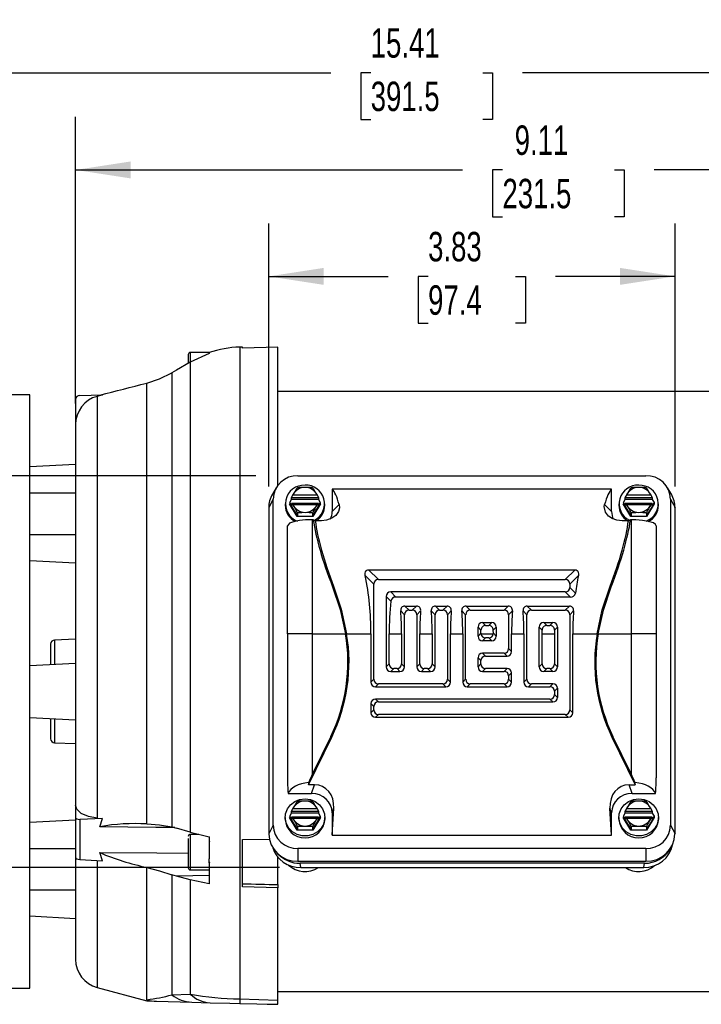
# Model space of a CAD drawing. Header units: inches. Extents: x 0 to 11, y 0 to 8.5.
# Tile 3 of 9: x 1.6 to 3.2, y 2.4 to 4.8. Entities that reach past the tile are written whole.
import ezdxf

# ---------------------------------------------------------------- set-up
doc = ezdxf.new("R2010")
doc.units = ezdxf.units.IN
doc.header["$MEASUREMENT"] = 0
doc.layers.add('DIMENSIONS', color=140, linetype='Continuous', lineweight=25)
doc.styles.add('SLDTEXTSTYLE0', font='TXT', dxfattribs={"width": 0.7})
doc.dimstyles.new('SLDDIMSTYLE0', dxfattribs={"dimtxt": 0.069444, "dimasz": 0.13, "dimexe": 0, "dimexo": 0.0625, "dimgap": 0.017361, "dimtad": 0, "dimtih": 1, "dimtoh": 1, "dimlfac": 4, "dimrnd": 1e-09, "dimzin": 4, "dimdsep": 46, "dimtxsty": 'SLDTEXTSTYLE0', "dimsah": 1, "dimcen": 0.09, "dimadec": 0, "dimazin": 1, "dimtfac": 1, "dimtofl": 0, "dimtmove": 0, "dimatfit": 3, "dimfxl": 0, "dimfrac": 2, "dimtolj": 1, "dimtzin": 12, "dimarcsym": 0})
doc.dimstyles.new('SLDDIMSTYLE3', dxfattribs={"dimtxt": 0.069444, "dimasz": 0.13, "dimexe": 0, "dimexo": 0.0625, "dimgap": 0.017361, "dimtad": 0, "dimtih": 1, "dimtoh": 1, "dimlfac": 4, "dimrnd": 1e-09, "dimzin": 12, "dimdsep": 46, "dimtxsty": 'SLDTEXTSTYLE0', "dimsah": 1, "dimcen": 0.09, "dimadec": 0, "dimazin": 3, "dimtfac": 1, "dimtofl": 0, "dimtmove": 0, "dimatfit": 3, "dimfxl": 0, "dimfrac": 2, "dimtolj": 1, "dimtzin": 12, "dimarcsym": 0})

# ---------------------------------------------------------------- blocks, each defined once
blk = doc.blocks.new('_D_3')
at = {"layer": 'DIMENSIONS'}
for p, q in [((1.75, 3.8591), (1.75, 4.5347)), ((4.0285, 3.7871), (4.0285, 4.5347)), ((1.75, 4.4097), (2.663, 4.4097)), ((2.7572, 4.4096), (2.7338, 4.4096)), ((2.7338, 4.4096), (2.7338, 4.2991)), ((3.0214, 4.4096), (3.0447, 4.4096)), ((3.0447, 4.4096), (3.0447, 4.2991)), ((4.0285, 4.4097), (3.1155, 4.4097)), ((2.7338, 4.2991), (2.7572, 4.2991)), ((3.0447, 4.2991), (3.0214, 4.2991))]:
    blk.add_line(p, q, dxfattribs=at)
for points in [[(1.75, 4.4097), (1.88, 4.3897), (1.88, 4.4297)], [(4.0285, 4.4097), (3.8985, 4.4297), (3.8985, 4.3897)]]:
    blk.add_solid(points, dxfattribs=at)
at = {"layer": 'DIMENSIONS', "char_height": 0.06944, "attachment_point": 1, "style": 'SLDTEXTSTYLE0'}
for s, insert in [('9.11', (2.7861, 4.5146)), ('231.5', (2.7572, 4.3887))]:
    blk.add_mtext(s, dxfattribs=dict(at, insert=insert))
blk = doc.blocks.new('_D_4')
at = {"layer": 'DIMENSIONS'}
for p, q in [((0.6521, 3.7565), (0.6521, 4.7641)), ((4.5049, 3.3275), (4.5049, 4.7641)), ((0.6521, 4.6391), (2.3523, 4.6391)), ((2.4464, 4.639), (2.4231, 4.639)), ((2.4231, 4.639), (2.4231, 4.5285)), ((2.7106, 4.639), (2.7339, 4.639)), ((2.7339, 4.639), (2.7339, 4.5285)), ((4.5049, 4.6391), (2.8047, 4.6391)), ((2.4231, 4.5285), (2.4464, 4.5285)), ((2.7339, 4.5285), (2.7106, 4.5285))]:
    blk.add_line(p, q, dxfattribs=at)
for points in [[(0.6521, 4.6391), (0.7821, 4.6191), (0.7821, 4.6591)], [(4.5049, 4.6391), (4.3749, 4.6591), (4.3749, 4.6191)]]:
    blk.add_solid(points, dxfattribs=at)
at = {"layer": 'DIMENSIONS', "char_height": 0.06944, "attachment_point": 1, "style": 'SLDTEXTSTYLE0'}
for s, insert in [('15.41', (2.4464, 4.744)), ('391.5', (2.4464, 4.618))]:
    blk.add_mtext(s, dxfattribs=dict(at, insert=insert))
blk = doc.blocks.new('_D_5')
at = {"layer": 'DIMENSIONS'}
for p, q in [((2.2057, 3.6633), (2.2057, 4.2836)), ((3.1644, 3.6633), (3.1644, 4.2836)), ((2.2057, 4.1586), (2.4877, 4.1586)), ((2.5818, 4.1584), (2.5585, 4.1584)), ((2.5585, 4.1584), (2.5585, 4.048)), ((2.7882, 4.1584), (2.8116, 4.1584)), ((2.8116, 4.1584), (2.8116, 4.048)), ((3.1644, 4.1586), (2.8824, 4.1586)), ((2.5585, 4.048), (2.5818, 4.048)), ((2.8116, 4.048), (2.7882, 4.048))]:
    blk.add_line(p, q, dxfattribs=at)
for points in [[(2.2057, 4.1586), (2.3357, 4.1386), (2.3357, 4.1786)], [(3.1644, 4.1586), (3.0344, 4.1786), (3.0344, 4.1386)]]:
    blk.add_solid(points, dxfattribs=at)
at = {"layer": 'DIMENSIONS', "char_height": 0.06944, "attachment_point": 1, "style": 'SLDTEXTSTYLE0'}
for s, insert in [('3.83', (2.5818, 4.2635)), ('97.4', (2.5818, 4.1375))]:
    blk.add_mtext(s, dxfattribs=dict(at, insert=insert))
blk = doc.blocks.new('_D_6')
at = {"layer": 'DIMENSIONS'}
for p, q in [((2.1757, 3.6884), (0.3452, 3.6884)), ((0.4702, 3.6884), (0.4702, 3.3524)), ((0.367, 3.2261), (0.3437, 3.2261)), ((0.3437, 3.2261), (0.3437, 3.1157)), ((0.5734, 3.2261), (0.5968, 3.2261)), ((0.5968, 3.2261), (0.5968, 3.1157)), ((0.3437, 3.1157), (0.367, 3.1157)), ((0.5968, 3.1157), (0.5734, 3.1157)), ((0.4702, 2.7641), (0.4702, 3.1001)), ((2.2315, 2.7641), (0.3452, 2.7641))]:
    blk.add_line(p, q, dxfattribs=at)
for points in [[(0.4702, 3.6884), (0.4502, 3.5584), (0.4902, 3.5584)], [(0.4702, 2.7641), (0.4902, 2.8941), (0.4502, 2.8941)]]:
    blk.add_solid(points, dxfattribs=at)
at = {"layer": 'DIMENSIONS', "char_height": 0.06944, "attachment_point": 1, "style": 'SLDTEXTSTYLE0'}
for s, insert in [('3.70', (0.367, 3.3312)), ('93.9', (0.367, 3.2052))]:
    blk.add_mtext(s, dxfattribs=dict(at, insert=insert))

msp = doc.modelspace()

# ---------------------------------------------------------------- linework, layer by layer
for p, q in [((2.01574, 3.97431), (2.01574, 3.95333)), ((2.06496, 3.97924), (2.02066, 3.97924)), ((2.02066, 3.97924), (2.02066, 3.95652)), ((2.06496, 3.97635), (2.02068, 3.95619)), ((2.06496, 3.97891), (2.06496, 3.97924)), ((2.06496, 3.97889), (2.06496, 3.97635)), ((2.1437, 3.99194), (2.13727, 3.99177)), ((2.13727, 3.99177), (2.13727, 2.45409)), ((2.1437, 3.98938), (2.1437, 3.99194)), ((2.22736, 3.9914), (2.1437, 3.98938)), ((2.22736, 3.66586), (2.22736, 3.9914)), ((2.02068, 3.95619), (1.98834, 3.9374)), ((2.02068, 3.95619), (2.02068, 2.84727)), ((1.98834, 3.9374), (1.97743, 3.93109)), ((1.97743, 3.93109), (1.97743, 2.86021)), ((1.91808, 2.86706), (1.91808, 3.90693)), ((1.64173, 3.87933), (1.59448, 3.87933)), ((1.64173, 2.47973), (1.64173, 3.87933)), ((1.75967, 3.87794), (1.8132, 3.87888)), ((1.8132, 3.87888), (1.80106, 3.87566)), ((3.80216, 3.88696), (2.22736, 3.88696)), ((1.75, 3.8681), (1.75, 3.80911)), ((1.80106, 3.87566), (1.80106, 2.88066)), ((1.75, 3.80911), (1.75, 3.17953)), ((1.75, 3.71483), (1.64173, 3.70915)), ((2.2746, 3.68843), (3.09547, 3.68843)), ((1.64173, 3.64803), (1.75, 3.64803)), ((2.22344, 3.66009), (2.21433, 3.64464)), ((3.01476, 3.65659), (2.35531, 3.65659)), ((2.35531, 3.65659), (2.35531, 3.6041)), ((3.01476, 3.6041), (3.01476, 3.65659)), ((3.15574, 3.64464), (3.14663, 3.66009)), ((2.21612, 3.63347), (2.2057, 3.61327)), ((2.21612, 2.86396), (2.21612, 3.63347)), ((2.25525, 3.6251), (2.25954, 3.63208)), ((2.25525, 3.6251), (2.25525, 3.62224)), ((2.25954, 3.61812), (2.25525, 3.6251)), ((2.25954, 3.63673), (2.32313, 3.63673)), ((2.25954, 3.63208), (2.25954, 3.63673)), ((2.32313, 3.63208), (2.25954, 3.63208)), ((2.26272, 3.64304), (2.26217, 3.64269)), ((2.26272, 3.64304), (2.31994, 3.64304)), ((2.3205, 3.64269), (2.31994, 3.64304)), ((2.32313, 3.63673), (2.32313, 3.63208)), ((2.32313, 3.63208), (2.32742, 3.6251)), ((2.32742, 3.6251), (2.32313, 3.61812)), ((2.32742, 3.6251), (2.32742, 3.62224)), ((3.04265, 3.6251), (3.04694, 3.63208)), ((3.04265, 3.6251), (3.04265, 3.62224)), ((3.04694, 3.61812), (3.04265, 3.6251)), ((3.04694, 3.63673), (3.11053, 3.63673)), ((3.04694, 3.63208), (3.04694, 3.63673)), ((3.11053, 3.63208), (3.04694, 3.63208)), ((3.05013, 3.64304), (3.04957, 3.64269)), ((3.05013, 3.64304), (3.10735, 3.64304)), ((3.1079, 3.64269), (3.10735, 3.64304)), ((3.11053, 3.63673), (3.11053, 3.63208)), ((3.11053, 3.63208), (3.11482, 3.6251)), ((3.11482, 3.6251), (3.11053, 3.61812)), ((3.11482, 3.6251), (3.11482, 3.62224)), ((3.15395, 3.63347), (3.15395, 2.86396)), ((3.15395, 3.63347), (3.16437, 3.61327)), ((2.2057, 3.61327), (2.2057, 2.84376)), ((2.24458, 3.62204), (2.24458, 3.61867)), ((2.25457, 3.62204), (2.25525, 3.62315)), ((2.25525, 3.62224), (2.25457, 3.62204)), ((2.27295, 3.59212), (2.25457, 3.62204)), ((2.25525, 3.62224), (2.27329, 3.59287)), ((2.25954, 3.62276), (2.25954, 3.61812)), ((2.32296, 3.62306), (2.25971, 3.62306)), ((2.26217, 3.62016), (2.26272, 3.61982)), ((2.31994, 3.61982), (2.26272, 3.61982)), ((2.27329, 3.60038), (2.27329, 3.59287)), ((2.30938, 3.59287), (2.32742, 3.62224)), ((2.30938, 3.60038), (2.30938, 3.59287)), ((2.3281, 3.62204), (2.30972, 3.59212)), ((2.31994, 3.61982), (2.3205, 3.62016)), ((2.32313, 3.61812), (2.32313, 3.62276)), ((2.32742, 3.62315), (2.3281, 3.62204)), ((2.32742, 3.62224), (2.3281, 3.62204)), ((2.33809, 3.61867), (2.33809, 3.62204)), ((2.35531, 3.6041), (2.37175, 3.62053)), ((3.01476, 3.6041), (2.99832, 3.62053)), ((3.03198, 3.62204), (3.03198, 3.61867)), ((3.04197, 3.62204), (3.04265, 3.62315)), ((3.04265, 3.62224), (3.04197, 3.62204)), ((3.06035, 3.59212), (3.04197, 3.62204)), ((3.04265, 3.62224), (3.06069, 3.59287)), ((3.04694, 3.62276), (3.04694, 3.61812)), ((3.11036, 3.62306), (3.04711, 3.62306)), ((3.04957, 3.62016), (3.05013, 3.61982)), ((3.10735, 3.61982), (3.05013, 3.61982)), ((3.06069, 3.60038), (3.06069, 3.59287)), ((3.09678, 3.59287), (3.11482, 3.62224)), ((3.09678, 3.60038), (3.09678, 3.59287)), ((3.1155, 3.62204), (3.09712, 3.59212)), ((3.10735, 3.61982), (3.1079, 3.62016)), ((3.11053, 3.61812), (3.11053, 3.62276)), ((3.11482, 3.62315), (3.1155, 3.62204)), ((3.11482, 3.62224), (3.1155, 3.62204)), ((3.12549, 3.61867), (3.12549, 3.62204)), ((3.16437, 2.84376), (3.16437, 3.61327)), ((2.27329, 3.59287), (2.27295, 3.59212)), ((2.30972, 3.59212), (2.27295, 3.59212)), ((2.27329, 3.59287), (2.30938, 3.59287)), ((2.30905, 3.31541), (2.30905, 3.58452)), ((2.31074, 3.58452), (2.30905, 3.58452)), ((2.30938, 3.59287), (2.30972, 3.59212)), ((2.31561, 3.58228), (2.31074, 3.58452)), ((2.33057, 3.58228), (2.31561, 3.58228)), ((3.05446, 3.58228), (3.0395, 3.58228)), ((3.05933, 3.58452), (3.05446, 3.58228)), ((3.06102, 3.58452), (3.05933, 3.58452)), ((3.06069, 3.59287), (3.06035, 3.59212)), ((3.09712, 3.59212), (3.06035, 3.59212)), ((3.06069, 3.59287), (3.09678, 3.59287)), ((3.06102, 3.58452), (3.06102, 3.31541)), ((3.09678, 3.59287), (3.09712, 3.59212)), ((2.25, 3.4164), (2.25, 3.57019)), ((3.12007, 3.57019), (3.12007, 3.31541)), ((1.64173, 3.54961), (1.75, 3.54961)), ((1.64173, 3.48849), (1.75, 3.48282)), ((2.44142, 3.4666), (2.4646, 3.44342)), ((2.44142, 3.4666), (2.92865, 3.4666)), ((2.92865, 3.4666), (2.90547, 3.44342)), ((2.43365, 3.45296), (2.4539, 3.43272)), ((2.4646, 3.44342), (2.90547, 3.44342)), ((2.93642, 3.45296), (2.91617, 3.43272)), ((2.25, 3.31541), (2.25, 3.4164)), ((2.35891, 3.42755), (2.35631, 3.42628)), ((2.4539, 3.20838), (2.4539, 3.43272)), ((2.90547, 3.41422), (2.49381, 3.41422)), ((2.49381, 3.41422), (2.50587, 3.40215)), ((2.90547, 3.41422), (2.91753, 3.40215)), ((2.91617, 3.43272), (2.91617, 3.42492)), ((2.92945, 3.41164), (2.91617, 3.42492)), ((3.01116, 3.42755), (3.01376, 3.42628)), ((2.4831, 3.40351), (2.4831, 3.23759)), ((2.49407, 3.39255), (2.4831, 3.40351)), ((2.91753, 3.40215), (2.50587, 3.40215)), ((2.51721, 3.36941), (2.52608, 3.36054)), ((2.52695, 3.38107), (2.53678, 3.37124)), ((2.52695, 3.38107), (2.55441, 3.38107)), ((2.53678, 3.37124), (2.54458, 3.37124)), ((2.55441, 3.38107), (2.54458, 3.37124)), ((2.56415, 3.36941), (2.55528, 3.36054)), ((2.58938, 3.36941), (2.59825, 3.36054)), ((2.59913, 3.38107), (2.60896, 3.37124)), ((2.59913, 3.38107), (2.62658, 3.38107)), ((2.60896, 3.37124), (2.61675, 3.37124)), ((2.62658, 3.38107), (2.61675, 3.37124)), ((2.63633, 3.36941), (2.62746, 3.36054)), ((2.66156, 3.36941), (2.67043, 3.36054)), ((2.67131, 3.38107), (2.68114, 3.37124)), ((2.67131, 3.38107), (2.77094, 3.38107)), ((2.68114, 3.37124), (2.76111, 3.37124)), ((2.77094, 3.38107), (2.76111, 3.37124)), ((2.78069, 3.36941), (2.77182, 3.36054)), ((2.80592, 3.36941), (2.81479, 3.36054)), ((2.81566, 3.38107), (2.82549, 3.37124)), ((2.81566, 3.38107), (2.9153, 3.38107)), ((2.82549, 3.37124), (2.90547, 3.37124)), ((2.9153, 3.38107), (2.90547, 3.37124)), ((2.92504, 3.36941), (2.91617, 3.36054)), ((2.52608, 3.23759), (2.52608, 3.36054)), ((2.55528, 3.36054), (2.55528, 3.23759)), ((2.59825, 3.23759), (2.59825, 3.36054)), ((2.62746, 3.36054), (2.62746, 3.20838)), ((2.67043, 3.20838), (2.67043, 3.36054)), ((2.77182, 3.36054), (2.77182, 3.28056)), ((2.81479, 3.20838), (2.81479, 3.36054)), ((2.91617, 3.36054), (2.91617, 3.13621)), ((2.69964, 3.30977), (2.69964, 3.33133)), ((2.70658, 3.32439), (2.69964, 3.33133)), ((2.70652, 3.31665), (2.70658, 3.32439)), ((2.71034, 3.34204), (2.73191, 3.34204)), ((2.71034, 3.34204), (2.71748, 3.3349)), ((2.71748, 3.3349), (2.72476, 3.3349)), ((2.72476, 3.3349), (2.73191, 3.34204)), ((2.74261, 3.33133), (2.73567, 3.32439)), ((2.73573, 3.31665), (2.73567, 3.32439)), ((2.74261, 3.33133), (2.74261, 3.30977)), ((2.84399, 3.23759), (2.84399, 3.33133)), ((2.85093, 3.32439), (2.84399, 3.33133)), ((2.85088, 3.31541), (2.85093, 3.32439)), ((2.8547, 3.34204), (2.87626, 3.34204)), ((2.8547, 3.34204), (2.86184, 3.3349)), ((2.86184, 3.3349), (2.86912, 3.3349)), ((2.86912, 3.3349), (2.87626, 3.34204)), ((2.88697, 3.33133), (2.88003, 3.32439)), ((2.88003, 3.32439), (2.88008, 3.31541)), ((2.88697, 3.33133), (2.88697, 3.23759)), ((1.75, 3.30256), (1.70044, 3.30083)), ((1.70044, 3.30083), (1.70044, 3.24373)), ((2.30905, 3.31541), (2.25, 3.31541)), ((2.25, 3.31541), (2.25, 2.97605)), ((2.30905, 2.98514), (2.30905, 3.31541)), ((2.30905, 3.31541), (2.38694, 3.31541)), ((2.38961, 3.31541), (2.44701, 3.31541)), ((2.44701, 3.31541), (2.44701, 3.2015)), ((2.48999, 3.24447), (2.48999, 3.31541)), ((2.48999, 3.31541), (2.51919, 3.31541)), ((2.51919, 3.31541), (2.51919, 3.24447)), ((2.56216, 3.24447), (2.56216, 3.31541)), ((2.56216, 3.31541), (2.59137, 3.31541)), ((2.59137, 3.31541), (2.59137, 3.24447)), ((2.63434, 3.2015), (2.63434, 3.31541)), ((2.63434, 3.31541), (2.66355, 3.31541)), ((2.66355, 3.31541), (2.66355, 3.2015)), ((2.69964, 3.30977), (2.70652, 3.31665)), ((2.70652, 3.31665), (2.70658, 3.31541)), ((2.70658, 3.31541), (2.73566, 3.31541)), ((2.71723, 3.30595), (2.71034, 3.29906)), ((2.73191, 3.29906), (2.71034, 3.29906)), ((2.72502, 3.30595), (2.71723, 3.30595)), ((2.73191, 3.29906), (2.72502, 3.30595)), ((2.73566, 3.31541), (2.73573, 3.31665)), ((2.73573, 3.31665), (2.74261, 3.30977)), ((2.7787, 3.27368), (2.7787, 3.31541)), ((2.7787, 3.31541), (2.80791, 3.31541)), ((2.80791, 3.31541), (2.80791, 3.2015)), ((2.85088, 3.24447), (2.85088, 3.31541)), ((2.85088, 3.31541), (2.88008, 3.31541)), ((2.88008, 3.31541), (2.88008, 3.24447)), ((2.92306, 3.12932), (2.92306, 3.31541)), ((2.92306, 3.31541), (2.98046, 3.31541)), ((2.98313, 3.31541), (3.06102, 3.31541)), ((3.12007, 3.31541), (3.06102, 3.31541)), ((3.06102, 3.31541), (3.06102, 2.98514)), ((3.12007, 3.31541), (3.12007, 2.97605)), ((1.69094, 3.29099), (1.69094, 3.24323)), ((2.77182, 3.28056), (2.7787, 3.27368)), ((2.69964, 3.23759), (2.69964, 3.25915)), ((2.70652, 3.25227), (2.69964, 3.25915)), ((2.70652, 3.24447), (2.70652, 3.25227)), ((2.76111, 3.26986), (2.71034, 3.26986)), ((2.71034, 3.26986), (2.71723, 3.26297)), ((2.71723, 3.26297), (2.768, 3.26297)), ((2.76111, 3.26986), (2.768, 3.26297)), ((1.64173, 3.24065), (1.75, 3.24632)), ((2.4831, 3.23759), (2.48999, 3.24447)), ((2.50069, 3.23377), (2.49381, 3.22688)), ((2.50849, 3.23377), (2.50069, 3.23377)), ((2.51537, 3.22688), (2.50849, 3.23377)), ((2.51919, 3.24447), (2.52608, 3.23759)), ((2.55528, 3.23759), (2.56216, 3.24447)), ((2.57287, 3.23377), (2.56598, 3.22688)), ((2.58067, 3.23377), (2.57287, 3.23377)), ((2.58755, 3.22688), (2.58067, 3.23377)), ((2.59137, 3.24447), (2.59825, 3.23759)), ((2.69964, 3.23759), (2.70652, 3.24447)), ((2.71723, 3.23377), (2.71034, 3.22688)), ((2.768, 3.23377), (2.71723, 3.23377)), ((2.76111, 3.22688), (2.768, 3.23377)), ((2.84399, 3.23759), (2.85088, 3.24447)), ((2.86158, 3.23377), (2.8547, 3.22688)), ((2.86938, 3.23377), (2.86158, 3.23377)), ((2.87626, 3.22688), (2.86938, 3.23377)), ((2.88008, 3.24447), (2.88697, 3.23759)), ((2.44701, 3.2015), (2.4539, 3.20838)), ((2.49381, 3.22688), (2.51537, 3.22688)), ((2.56598, 3.22688), (2.58755, 3.22688)), ((2.62746, 3.20838), (2.63434, 3.2015)), ((2.66355, 3.2015), (2.67043, 3.20838)), ((2.71034, 3.22688), (2.76111, 3.22688)), ((2.77182, 3.21618), (2.7787, 3.22306)), ((2.77182, 3.21618), (2.77182, 3.20838)), ((2.77182, 3.20838), (2.7787, 3.2015)), ((2.7787, 3.2015), (2.7787, 3.22306)), ((2.80791, 3.2015), (2.81479, 3.20838)), ((2.87626, 3.22688), (2.8547, 3.22688)), ((2.4646, 3.19768), (2.45772, 3.1908)), ((2.45772, 3.1908), (2.62364, 3.1908)), ((2.61675, 3.19768), (2.4646, 3.19768)), ((2.61675, 3.19768), (2.62364, 3.1908)), ((2.68114, 3.19768), (2.67425, 3.1908)), ((2.67425, 3.1908), (2.768, 3.1908)), ((2.76111, 3.19768), (2.68114, 3.19768)), ((2.76111, 3.19768), (2.768, 3.1908)), ((2.82549, 3.19768), (2.81861, 3.1908)), ((2.81861, 3.1908), (2.86938, 3.1908)), ((2.87626, 3.19768), (2.82549, 3.19768)), ((2.86938, 3.1908), (2.87626, 3.19768)), ((2.88697, 3.18698), (2.88008, 3.18009)), ((2.88697, 3.18698), (2.88697, 3.16541)), ((1.75, 3.17953), (1.75, 2.91162)), ((2.4646, 3.15471), (2.45772, 3.16159)), ((2.86938, 3.16159), (2.45772, 3.16159)), ((2.87626, 3.15471), (2.86938, 3.16159)), ((2.88008, 3.18009), (2.88008, 3.1723)), ((2.88008, 3.1723), (2.88697, 3.16541)), ((2.4539, 3.144), (2.44701, 3.15089)), ((2.44701, 3.15089), (2.44701, 3.12932)), ((2.4539, 3.13621), (2.44701, 3.12932)), ((2.4539, 3.13621), (2.4539, 3.144)), ((2.4646, 3.15471), (2.87626, 3.15471)), ((2.91617, 3.13621), (2.92306, 3.12932)), ((1.64173, 3.11841), (1.75, 3.11274)), ((1.69094, 3.11583), (1.69094, 3.06807)), ((1.70044, 3.11534), (1.70044, 3.05823)), ((2.4646, 3.1255), (2.45772, 3.11862)), ((2.45772, 3.11862), (2.91235, 3.11862)), ((2.90547, 3.1255), (2.4646, 3.1255)), ((2.90547, 3.1255), (2.91235, 3.11862)), ((2.29947, 2.95948), (2.35439, 3.07208)), ((2.35202, 3.07324), (2.30905, 2.98514)), ((2.35202, 3.07324), (2.35439, 3.07208)), ((3.01568, 3.07208), (3.01805, 3.07324)), ((3.01568, 3.07208), (3.0706, 2.95948)), ((3.06102, 2.98514), (3.01805, 3.07324)), ((1.70044, 3.05823), (1.75, 3.0565)), ((2.29932, 2.96469), (2.29947, 2.95948)), ((2.314, 2.95948), (2.29947, 2.95948)), ((2.30685, 2.93887), (2.314, 2.95948)), ((3.06322, 2.93887), (3.05607, 2.95948)), ((3.05607, 2.95948), (3.0706, 2.95948)), ((3.0706, 2.95948), (3.07075, 2.96469)), ((2.25157, 2.93887), (2.30685, 2.93887)), ((3.06322, 2.93887), (3.1185, 2.93887)), ((1.75, 2.91162), (1.75, 2.88213)), ((2.35531, 2.84084), (2.35914, 2.90436)), ((2.35531, 2.89333), (2.35914, 2.90436)), ((3.01476, 2.84084), (3.01093, 2.90436)), ((3.01476, 2.89333), (3.01093, 2.90436)), ((1.75, 2.88213), (1.75, 2.78836)), ((1.80106, 2.88066), (1.8132, 2.87961)), ((2.24458, 2.88212), (2.24458, 2.87876)), ((2.25457, 2.88212), (2.25525, 2.88323)), ((2.25525, 2.88232), (2.25457, 2.88212)), ((2.27295, 2.8522), (2.25457, 2.88212)), ((2.25525, 2.88519), (2.25954, 2.89217)), ((2.25525, 2.88519), (2.25525, 2.88232)), ((2.25954, 2.8782), (2.25525, 2.88519)), ((2.25525, 2.88232), (2.27329, 2.85296)), ((2.25954, 2.89681), (2.32313, 2.89681)), ((2.25954, 2.89217), (2.25954, 2.89681)), ((2.32313, 2.89217), (2.25954, 2.89217)), ((2.25954, 2.88285), (2.25954, 2.8782)), ((2.32296, 2.88315), (2.25971, 2.88315)), ((2.26272, 2.90312), (2.26217, 2.90277)), ((2.26217, 2.88025), (2.26272, 2.87991)), ((2.26272, 2.90312), (2.31994, 2.90312)), ((2.30938, 2.85296), (2.32742, 2.88232)), ((2.3281, 2.88212), (2.30972, 2.8522)), ((2.3205, 2.90277), (2.31994, 2.90312)), ((2.31994, 2.87991), (2.3205, 2.88025)), ((2.32313, 2.89681), (2.32313, 2.89217)), ((2.32313, 2.89217), (2.32742, 2.88519)), ((2.32742, 2.88519), (2.32313, 2.8782)), ((2.32313, 2.8782), (2.32313, 2.88285)), ((2.32742, 2.88519), (2.32742, 2.88232)), ((2.32742, 2.88323), (2.3281, 2.88212)), ((2.32742, 2.88232), (2.3281, 2.88212)), ((2.33809, 2.87876), (2.33809, 2.88212)), ((2.35531, 2.89333), (2.35531, 2.84084)), ((3.01476, 2.84084), (3.01476, 2.89333)), ((3.03198, 2.88212), (3.03198, 2.87876)), ((3.04197, 2.88212), (3.04265, 2.88323)), ((3.04265, 2.88232), (3.04197, 2.88212)), ((3.06035, 2.8522), (3.04197, 2.88212)), ((3.04265, 2.88519), (3.04694, 2.89217)), ((3.04265, 2.88519), (3.04265, 2.88232)), ((3.04694, 2.8782), (3.04265, 2.88519)), ((3.04265, 2.88232), (3.06069, 2.85296)), ((3.04694, 2.89681), (3.11053, 2.89681)), ((3.04694, 2.89217), (3.04694, 2.89681)), ((3.11053, 2.89217), (3.04694, 2.89217)), ((3.04694, 2.88285), (3.04694, 2.8782)), ((3.11036, 2.88315), (3.04711, 2.88315)), ((3.05013, 2.90312), (3.04957, 2.90277)), ((3.04957, 2.88025), (3.05013, 2.87991)), ((3.05013, 2.90312), (3.10735, 2.90312)), ((3.09678, 2.85296), (3.11482, 2.88232)), ((3.1155, 2.88212), (3.09712, 2.8522)), ((3.1079, 2.90277), (3.10735, 2.90312)), ((3.10735, 2.87991), (3.1079, 2.88025)), ((3.11053, 2.89681), (3.11053, 2.89217)), ((3.11053, 2.89217), (3.11482, 2.88519)), ((3.11482, 2.88519), (3.11053, 2.8782)), ((3.11053, 2.8782), (3.11053, 2.88285)), ((3.11482, 2.88519), (3.11482, 2.88232)), ((3.11482, 2.88323), (3.1155, 2.88212)), ((3.11482, 2.88232), (3.1155, 2.88212)), ((3.12549, 2.87876), (3.12549, 2.88212)), ((1.75, 2.87624), (1.64173, 2.87057)), ((1.8132, 2.87961), (1.75967, 2.87765)), ((1.75967, 2.87765), (1.75967, 2.783)), ((1.80737, 2.86054), (1.8132, 2.87961)), ((1.97743, 2.86021), (1.98834, 2.85716)), ((2.02068, 2.84727), (1.98834, 2.85716)), ((2.21612, 2.86396), (2.2057, 2.84376)), ((2.31994, 2.87991), (2.26272, 2.87991)), ((2.27329, 2.86047), (2.27329, 2.85296)), ((2.30938, 2.86047), (2.30938, 2.85296)), ((3.10735, 2.87991), (3.05013, 2.87991)), ((3.06069, 2.86047), (3.06069, 2.85296)), ((3.09678, 2.86047), (3.09678, 2.85296)), ((3.15395, 2.86396), (3.16437, 2.84376)), ((2.04066, 2.84242), (2.02066, 2.84242)), ((2.02066, 2.84242), (2.02066, 2.75876)), ((2.02068, 2.84727), (2.06496, 2.83653)), ((2.06496, 2.83653), (2.06496, 2.83726)), ((2.06496, 2.83653), (2.06496, 2.78448)), ((2.27329, 2.85296), (2.27295, 2.8522)), ((2.30972, 2.8522), (2.27295, 2.8522)), ((2.27329, 2.85296), (2.30938, 2.85296)), ((2.30938, 2.85296), (2.30972, 2.8522)), ((2.35531, 2.84084), (3.01476, 2.84084)), ((3.06069, 2.85296), (3.06035, 2.8522)), ((3.09712, 2.8522), (3.06035, 2.8522)), ((3.06069, 2.85296), (3.09678, 2.85296)), ((3.09678, 2.85296), (3.09712, 2.8522)), ((2.01574, 2.83256), (2.01574, 2.76374)), ((2.1437, 2.83035), (2.20845, 2.83104)), ((2.1437, 2.71885), (2.1437, 2.83035)), ((1.64173, 2.80945), (1.75, 2.80945)), ((1.8132, 2.78011), (1.80737, 2.79928)), ((2.22736, 2.72401), (2.22736, 2.78879)), ((3.09547, 2.809), (2.2746, 2.809)), ((2.2746, 2.809), (2.2746, 2.77902)), ((3.09547, 2.809), (3.09547, 2.77902)), ((1.75, 2.78676), (1.75, 2.54763)), ((1.75967, 2.783), (1.8132, 2.78011)), ((1.80106, 2.78076), (1.80106, 2.48108)), ((1.91808, 2.45238), (1.91808, 2.7646)), ((2.06496, 2.77522), (2.06496, 2.78448)), ((2.06496, 2.77522), (2.06496, 2.72572)), ((2.2746, 2.77902), (3.09547, 2.77902)), ((2.28147, 2.7641), (2.27966, 2.77419)), ((3.09229, 2.77419), (2.27966, 2.77419)), ((2.28147, 2.7641), (3.09048, 2.7641)), ((3.09048, 2.7641), (3.09229, 2.77419)), ((1.97743, 2.74728), (1.97743, 2.46409)), ((1.98834, 2.74403), (1.97743, 2.74728)), ((2.06496, 2.74519), (1.98834, 2.74403)), ((2.02068, 2.73513), (1.98834, 2.74403)), ((2.02066, 2.75876), (2.06496, 2.75876)), ((2.06496, 2.72572), (2.02068, 2.73513)), ((2.02068, 2.73513), (2.02068, 2.46573)), ((2.22736, 2.71595), (2.1437, 2.71885)), ((2.22736, 2.72401), (2.22736, 2.71595)), ((1.75, 2.71103), (1.64173, 2.71103)), ((2.22736, 2.45169), (2.22736, 2.71595)), ((1.64173, 2.64991), (1.75, 2.64423)), ((1.59448, 2.47973), (1.64173, 2.47973)), ((1.80106, 2.48108), (1.91812, 2.44972)), ((1.97743, 2.46409), (2.02068, 2.46573)), ((2.22736, 2.4721), (3.80216, 2.4721)), ((1.91808, 2.45238), (1.91808, 2.44973)), ((1.94098, 2.44871), (2.02407, 2.44654)), ((2.02407, 2.44654), (2.06732, 2.4454)), ((2.06732, 2.4454), (2.11417, 2.44418)), ((2.11417, 2.44464), (2.13723, 2.44378)), ((2.11417, 2.44418), (2.11417, 2.44464)), ((2.13727, 2.45409), (2.22736, 2.45169)), ((2.22736, 2.44156), (2.22736, 2.45169))]:
    msp.add_line(p, q)
at = {"flags": 128}
for points in [[(1.91808, 3.90693), (1.94824, 3.91689), (1.97743, 3.93109)], [(2.27329, 3.65911), (2.27322, 3.65928), (2.27301, 3.65921), (2.2725, 3.65872), (2.27138, 3.65728), (2.26786, 3.65193), (2.26217, 3.64269)], [(2.30938, 3.65911), (2.30922, 3.65941), (2.30881, 3.65967), (2.30778, 3.66002), (2.30554, 3.6604), (2.29851, 3.66077), (2.28601, 3.66079), (2.28177, 3.66071), (2.27722, 3.66041), (2.27563, 3.66018), (2.27423, 3.65982), (2.27362, 3.65954), (2.27331, 3.6592), (2.27329, 3.65911)], [(2.3205, 3.64269), (2.31558, 3.65069), (2.31181, 3.65655), (2.31088, 3.65785), (2.31003, 3.65888), (2.30965, 3.65922), (2.30941, 3.65926), (2.30938, 3.65911)], [(3.06069, 3.65911), (3.06062, 3.65928), (3.06041, 3.65921), (3.0599, 3.65872), (3.05878, 3.65728), (3.05526, 3.65193), (3.04957, 3.64269)], [(3.09678, 3.65911), (3.09663, 3.65941), (3.09622, 3.65967), (3.09518, 3.66002), (3.09295, 3.6604), (3.08592, 3.66077), (3.07341, 3.66079), (3.06917, 3.66071), (3.06462, 3.66041), (3.06303, 3.66018), (3.06163, 3.65982), (3.06102, 3.65954), (3.06071, 3.6592), (3.06069, 3.65911)], [(3.1079, 3.64269), (3.10298, 3.65069), (3.09921, 3.65655), (3.09828, 3.65785), (3.09743, 3.65888), (3.09705, 3.65922), (3.09681, 3.65926), (3.09678, 3.65911)], [(2.27329, 3.60038), (2.27344, 3.60068), (2.27385, 3.60094), (2.27489, 3.60129), (2.27712, 3.60167), (2.28415, 3.60204), (2.29666, 3.60205), (2.3009, 3.60198), (2.30545, 3.60168), (2.30704, 3.60145), (2.30844, 3.60109), (2.30905, 3.60081), (2.30936, 3.60047), (2.30938, 3.60038)], [(2.37175, 3.62053), (2.37252, 3.61248), (2.37041, 3.60384), (2.36419, 3.59477), (2.35502, 3.58802), (2.34235, 3.58348), (2.33057, 3.58228)], [(3.0395, 3.58228), (3.02718, 3.5836), (3.01627, 3.58739), (3.00784, 3.59293), (3.00041, 3.60225), (2.99755, 3.61571), (2.99832, 3.62053)], [(3.06069, 3.60038), (3.06085, 3.60068), (3.06126, 3.60094), (3.06229, 3.60129), (3.06453, 3.60167), (3.07156, 3.60204), (3.08406, 3.60205), (3.0883, 3.60198), (3.09285, 3.60168), (3.09444, 3.60145), (3.09584, 3.60109), (3.09645, 3.60081), (3.09676, 3.60047), (3.09678, 3.60038)], [(2.30905, 3.58452), (2.29289, 3.58401), (2.27864, 3.5826), (2.26664, 3.5804), (2.25488, 3.5762), (2.25, 3.57019)], [(3.12007, 3.57019), (3.11854, 3.57367), (3.11331, 3.57716), (3.10173, 3.5808), (3.0873, 3.58312), (3.07214, 3.58428), (3.06102, 3.58452)], [(2.43365, 3.45296), (2.43333, 3.45839), (2.43416, 3.46177), (2.43569, 3.4642), (2.43752, 3.46565), (2.4398, 3.46646), (2.44142, 3.4666)], [(2.92865, 3.4666), (2.93111, 3.46626), (2.9333, 3.46517), (2.93487, 3.46361), (2.93627, 3.46075), (2.9368, 3.45593), (2.93642, 3.45296)], [(2.35631, 3.42628), (2.37403, 3.37315), (2.38694, 3.31541)], [(2.35891, 3.42755), (2.37664, 3.3739), (2.38961, 3.31541)], [(2.98046, 3.31541), (2.9929, 3.37197), (3.01116, 3.42755)], [(2.98313, 3.31541), (2.99553, 3.37134), (3.01376, 3.42628)], [(1.80106, 2.88066), (1.78012, 2.88448), (1.76352, 2.8917), (1.75311, 2.9015), (1.75, 2.91162)], [(2.29133, 2.92605), (2.30395, 2.92443), (2.31563, 2.91966), (2.3255, 2.91211), (2.33284, 2.90233), (2.33711, 2.89106), (2.33798, 2.87912), (2.33539, 2.86741), (2.32953, 2.85679), (2.32084, 2.84804), (2.30996, 2.84183), (2.2977, 2.8386), (2.28497, 2.8386), (2.27271, 2.84183), (2.26183, 2.84804), (2.25314, 2.85679), (2.24728, 2.86741), (2.24469, 2.87912), (2.24556, 2.89106), (2.24982, 2.90233), (2.25717, 2.91211), (2.26704, 2.91966), (2.27872, 2.92443), (2.29133, 2.92605)], [(2.27329, 2.9192), (2.27322, 2.91937), (2.27301, 2.9193), (2.2725, 2.9188), (2.27138, 2.91737), (2.26786, 2.91201), (2.26217, 2.90277)], [(2.30938, 2.9192), (2.30922, 2.91949), (2.30881, 2.91975), (2.30778, 2.9201), (2.30554, 2.92049), (2.29851, 2.92085), (2.28601, 2.92087), (2.28177, 2.9208), (2.27722, 2.9205), (2.27563, 2.92026), (2.27423, 2.91991), (2.27362, 2.91962), (2.27331, 2.91929), (2.27329, 2.9192)], [(2.3205, 2.90277), (2.31558, 2.91077), (2.31181, 2.91664), (2.31088, 2.91793), (2.31003, 2.91896), (2.30965, 2.9193), (2.30941, 2.91934), (2.30938, 2.9192)], [(3.07874, 2.92605), (3.09135, 2.92443), (3.10303, 2.91966), (3.1129, 2.91211), (3.12025, 2.90233), (3.12451, 2.89106), (3.12538, 2.87912), (3.12279, 2.86741), (3.11693, 2.85679), (3.10824, 2.84804), (3.09736, 2.84183), (3.0851, 2.8386), (3.07237, 2.8386), (3.06011, 2.84183), (3.04923, 2.84804), (3.04054, 2.85679), (3.03468, 2.86741), (3.03209, 2.87912), (3.03296, 2.89106), (3.03723, 2.90233), (3.04457, 2.91211), (3.05444, 2.91966), (3.06612, 2.92443), (3.07874, 2.92605)], [(3.06069, 2.9192), (3.06062, 2.91937), (3.06041, 2.9193), (3.0599, 2.9188), (3.05878, 2.91737), (3.05526, 2.91201), (3.04957, 2.90277)], [(3.09678, 2.9192), (3.09663, 2.91949), (3.09622, 2.91975), (3.09518, 2.9201), (3.09295, 2.92049), (3.08592, 2.92085), (3.07341, 2.92087), (3.06917, 2.9208), (3.06462, 2.9205), (3.06303, 2.92026), (3.06163, 2.91991), (3.06102, 2.91962), (3.06071, 2.91929), (3.06069, 2.9192)], [(3.1079, 2.90277), (3.10298, 2.91077), (3.09921, 2.91664), (3.09828, 2.91793), (3.09743, 2.91896), (3.09705, 2.9193), (3.09681, 2.91934), (3.09678, 2.9192)], [(1.98448, 2.85824), (1.93922, 2.85883), (1.80737, 2.86054)], [(1.91808, 2.86706), (1.94824, 2.86519), (1.97743, 2.86021)], [(2.27329, 2.86047), (2.27344, 2.86076), (2.27385, 2.86102), (2.27489, 2.86137), (2.27712, 2.86175), (2.28415, 2.86212), (2.29666, 2.86214), (2.3009, 2.86207), (2.30545, 2.86177), (2.30704, 2.86153), (2.30844, 2.86118), (2.30905, 2.86089), (2.30936, 2.86056), (2.30938, 2.86047)], [(3.06069, 2.86047), (3.06085, 2.86076), (3.06126, 2.86102), (3.06229, 2.86137), (3.06453, 2.86175), (3.07156, 2.86212), (3.08406, 2.86214), (3.0883, 2.86207), (3.09285, 2.86177), (3.09444, 2.86153), (3.09584, 2.86118), (3.09645, 2.86089), (3.09676, 2.86056), (3.09678, 2.86047)], [(1.80737, 2.79928), (1.94194, 2.79867), (2.01574, 2.79835)], [(1.91808, 2.7646), (1.94824, 2.75652), (1.97743, 2.74728)], [(1.91808, 2.44973), (1.92509, 2.4494), (1.94098, 2.44871)], [(2.13723, 2.44378), (2.17746, 2.44279), (2.20241, 2.44217), (2.22736, 2.44156)]]:
    msp.add_lwpolyline(points, dxfattribs=at)
for centre, radius, start, end in [((2.02066, 3.97431), 0.00492, 90, 180), ((2.14371, 3.74579), 0.24606, 91.5, 108.66641), ((-1.00994, 15.18764), 11.65451, 283.988979, 284.550619), ((1.75984, 3.8681), 0.00984, 91, 180), ((1.81872, 3.80925), 0.06872, 104.88891, 180.11843), ((2.27289, 3.63165), 0.0568, 88.27456, 178.16379), ((3.09718, 3.63165), 0.0568, 1.83621, 91.72544), ((2.28887, 3.62233), 0.04371, 86.77233, 250.12956), ((2.29133, 3.62893), 0.0319, 26.24064, 153.75936), ((2.29386, 3.62237), 0.04368, 296.55711, 93.31742), ((3.07621, 3.62237), 0.04368, 86.68258, 243.44289), ((3.07874, 3.62893), 0.0319, 26.24064, 153.75936), ((3.08135, 3.62237), 0.04368, 290.11417, 93.43187), ((2.26751, 3.61314), 0.0618, 149.36693, 179.88221), ((3.10256, 3.61314), 0.0618, 0.11779, 30.63307), ((2.28801, 3.61914), 0.04343, 180.62164, 243.02153), ((2.21459, 3.5804), 0.06201, 18.80314, 39.89274), ((2.29133, 3.63393), 0.0319, 206.24064, 333.75936), ((2.38762, 3.56941), 0.08415, 142.90216, 158.40196), ((2.29467, 3.6192), 0.04342, 301.76443, 359.30633), ((3.07522, 3.6191), 0.04324, 180.56153, 238.3677), ((3.002, 3.5804), 0.06201, 18.80314, 39.89274), ((3.07874, 3.63393), 0.0319, 206.24064, 333.75936), ((3.17502, 3.56941), 0.08415, 142.90216, 158.40196), ((3.08185, 3.61926), 0.04364, 296.47872, 359.22309), ((2.50511, 3.39103), 0.01115, 86.11018, 172.18433), ((2.91799, 3.41381), 0.01167, 267.73278, 349.27723), ((2.52704, 3.37109), 0.00998, 90.51181, 189.73153), ((2.55425, 3.37104), 0.01003, 350.62062, 89.13603), ((2.59922, 3.37109), 0.00998, 90.51181, 189.73153), ((2.62643, 3.37104), 0.01003, 350.62062, 89.13603), ((2.6714, 3.37109), 0.00998, 90.51181, 189.73153), ((2.77079, 3.37104), 0.01003, 350.62062, 89.13603), ((2.81575, 3.37109), 0.00998, 90.51181, 189.73153), ((2.91515, 3.37104), 0.01003, 350.62062, 89.13603), ((2.71711, 3.32437), 0.01053, 87.96266, 179.86859), ((2.7251, 3.32433), 0.01057, 0.32781, 91.84093), ((2.86147, 3.32437), 0.01053, 87.96266, 179.86859), ((2.86946, 3.32433), 0.01057, 0.32781, 91.84093), ((1.70078, 3.29099), 0.00984, 92, 180), ((1.99224, 3.24871), 0.40029, 334, 9.59055), ((1.99224, 3.24871), 0.40293, 334, 9.52719), ((3.37783, 3.24871), 0.40293, 170.47281, 206), ((3.37783, 3.24871), 0.40029, 170.40945, 206), ((1.70078, 3.06807), 0.00984, 180, 268), ((2.29133, 2.88902), 0.0319, 26.24064, 153.75936), ((3.07874, 2.88902), 0.0319, 26.24064, 153.75936), ((2.21459, 2.84048), 0.06201, 18.80314, 39.89274), ((2.38762, 2.82949), 0.08415, 142.90216, 158.40196), ((3.002, 2.84048), 0.06201, 18.80314, 39.89274), ((3.17502, 2.82949), 0.08415, 142.90216, 158.40196), ((1.89121, 2.37993), 0.48787, 86.84217, 99.89565), ((2.27289, 2.86578), 0.0568, 181.83621, 271.72544), ((2.29133, 2.88084), 0.0468, 182.54705, 357.45295), ((2.29133, 2.89401), 0.0319, 206.24064, 333.75936), ((3.07874, 2.88084), 0.0468, 182.54705, 357.45295), ((3.07874, 2.89401), 0.0319, 206.24064, 333.75936), ((3.09718, 2.86578), 0.0568, 268.27456, 358.16379), ((2.02066, 2.8375), 0.00492, 90, 180), ((2.27259, 2.8459), 0.06692, 181.83621, 271.72544), ((3.09748, 2.8459), 0.06692, 268.27456, 358.16379), ((2.06692, 2.82717), 0.00197, 180, 270), ((2.0381, 3.34189), 0.58964, 246.96326, 258.25541), ((2.06692, 2.77402), 0.00197, 90, 180), ((2.29138, 2.81111), 0.05654, 226.45356, 303.7491), ((3.07871, 2.81105), 0.0565, 236.20038, 311.56487), ((2.02066, 2.76368), 0.00492, 180, 270), ((1.81889, 2.54763), 0.0689, 180, 255), ((1.86894, 2.85762), 0.40821, 276.91504, 285.41322), ((2.02662, 2.52405), 0.07756, 230.63621, 268.11252), ((2.15163, 3.18767), 0.73372, 259.71887, 268.8783), ((2.07014, 2.51556), 0.07021, 225.21362, 267.69505), ((1.9433, 2.53654), 0.08786, 253.32248, 268.48848), ((2.38878, 2.44809), 0.25158, 178.63515, 180.98174)]:
    msp.add_arc(centre, radius, start, end)
for centre, major_axis, ratio, start_param, end_param in [((2.32685, 3.31541), (0.02136, 0.34447), 0.1650759, 5.810713, 6.1548681), ((3.04322, 3.31541), (-0.02136, 0.34447), 0.1650759, 0.1283172, 0.4724723), ((2.26238, 3.64135), (0.00274, 0.0049), 0.1514982, 1.3811894, 2.8770522), ((2.26238, 3.61814), (-0.00274, 0.0049), 0.1514982, 5.051863, 6.5477258), ((2.32029, 3.64135), (-0.00274, 0.0049), 0.1514982, 3.4061331, 4.9019959), ((2.32029, 3.61814), (0.00274, 0.0049), 0.1514982, 6.0186448, 7.5145076), ((3.04978, 3.64135), (0.00274, 0.0049), 0.1514982, 1.3811894, 2.8770522), ((3.04978, 3.61814), (-0.00274, 0.0049), 0.1514982, 5.051863, 6.5477258), ((3.10769, 3.64135), (-0.00274, 0.0049), 0.1514982, 3.4061331, 4.9019959), ((3.10769, 3.61814), (0.00274, 0.0049), 0.1514982, 6.0186448, 7.5145076), ((2.30534, 3.60551), (0.04886, -0.01121), 0.9331975, 6.0968131, 6.494142), ((3.06473, 3.60551), (0.04886, 0.01121), 0.9331975, 2.9306359, 3.3352241), ((2.51071, 3.31541), (-0.18455, 0.35161), 0.2373577, 0.5843246, 1.1285896), ((2.51071, 3.31541), (-0.17943, 0.34185), 0.2373577, 0.5606063, 1.1152646), ((2.85936, 3.31541), (0.17943, 0.34185), 0.2373577, 5.1679207, 5.722579), ((2.85936, 3.31541), (0.18455, 0.35161), 0.2373577, 5.1545957, 5.6988607), ((2.28638, 3.31541), (0, 0.34449), 0.4663077, 4.712389, 5.1231534), ((2.46693, 3.43039), (0.01, -0.01), 0.8348171, 2.4459793, 3.837206), ((2.90314, 3.43039), (-0.01, -0.01), 0.8348171, 2.4459793, 3.837206), ((3.08369, 3.31541), (0, 0.34449), 0.4663077, 1.1600319, 1.2876726), ((2.49613, 3.40118), (0.01, -0.01), 0.8348171, 2.4459793, 3.837206), ((2.90314, 3.42725), (-0.01, 0.01), 0.8348171, 2.4459793, 3.837206), ((2.65062, 3.31541), (0, 0.34449), 0.4663077, 1.3449489, 1.5707963), ((2.35855, 3.31541), (0, 0.34449), 0.4663077, 4.712389, 4.8698006), ((2.53911, 3.35821), (0.01, -0.01), 0.8348171, 2.4459793, 3.837206), ((2.54225, 3.35821), (-0.01, -0.01), 0.8348171, 2.4459793, 3.837206), ((2.7228, 3.31541), (0, 0.34449), 0.4663077, 1.4133847, 1.5707963), ((2.43073, 3.31541), (0, 0.34449), 0.4663077, 4.712389, 4.8698006), ((2.61129, 3.35821), (0.01, -0.01), 0.8348171, 2.4459793, 3.837206), ((2.61443, 3.35821), (-0.01, -0.01), 0.8348171, 2.4459793, 3.837206), ((2.79498, 3.31541), (0, 0.34449), 0.4663077, 1.4133847, 1.5707963), ((2.50291, 3.31541), (0, 0.34449), 0.4663077, 4.712389, 4.8698006), ((2.68346, 3.35821), (0.01, -0.01), 0.8348171, 2.4459793, 3.837206), ((2.75878, 3.35821), (-0.01, -0.01), 0.8348171, 2.4459793, 3.837206), ((2.93934, 3.31541), (0, 0.34449), 0.4663077, 1.4133847, 1.5707963), ((2.64727, 3.31541), (0, 0.34449), 0.4663077, 4.712389, 4.8698006), ((2.82782, 3.35821), (0.01, -0.01), 0.8348171, 2.4459793, 3.837206), ((2.90314, 3.35821), (-0.01, -0.01), 0.8348171, 2.4459793, 3.837206), ((3.08369, 3.31541), (0, 0.34449), 0.4663077, 1.4133847, 1.5707963), ((2.71267, 3.32901), (0.01, -0.01), 0.8348171, 2.4459793, 3.837206), ((2.72958, 3.32901), (-0.01, -0.01), 0.8348171, 2.4459793, 3.837206), ((2.85703, 3.32901), (0.01, -0.01), 0.8348171, 2.4459793, 3.837206), ((2.87394, 3.32901), (-0.01, -0.01), 0.8348171, 2.4459793, 3.837206), ((2.71267, 3.3121), (0.01, 0.01), 0.8348171, 2.4459793, 3.837206), ((2.71955, 3.31898), (0.01, 0.01), 0.8348171, 2.5442711, 3.837206), ((2.72269, 3.31898), (-0.01, 0.01), 0.8348171, 2.4459793, 3.7389142), ((2.72958, 3.3121), (-0.01, 0.01), 0.8348171, 2.4459793, 3.837206), ((2.75878, 3.28289), (-0.01, 0.01), 0.8348171, 2.4459793, 3.837206), ((2.71267, 3.25683), (0.01, -0.01), 0.8348171, 2.4459793, 3.837206), ((2.71955, 3.24994), (0.01, -0.01), 0.8348171, 2.4459793, 3.837206), ((2.76567, 3.27601), (-0.01, 0.01), 0.8348171, 2.4459793, 3.837206), ((2.49613, 3.23992), (0.01, 0.01), 0.8348171, 2.4459793, 3.837206), ((2.50302, 3.2468), (0.01, 0.01), 0.8348171, 2.4459793, 3.837206), ((2.50616, 3.2468), (-0.01, 0.01), 0.8348171, 2.4459793, 3.837206), ((2.51304, 3.23992), (-0.01, 0.01), 0.8348171, 2.4459793, 3.837206), ((2.56831, 3.23992), (0.01, 0.01), 0.8348171, 2.4459793, 3.837206), ((2.5752, 3.2468), (0.01, 0.01), 0.8348171, 2.4459793, 3.837206), ((2.57834, 3.2468), (-0.01, 0.01), 0.8348171, 2.4459793, 3.837206), ((2.58522, 3.23992), (-0.01, 0.01), 0.8348171, 2.4459793, 3.837206), ((2.71267, 3.23992), (0.01, 0.01), 0.8348171, 2.4459793, 3.837206), ((2.71955, 3.2468), (0.01, 0.01), 0.8348171, 2.4459793, 3.837206), ((2.76567, 3.22074), (-0.01, -0.01), 0.8348171, 2.4459793, 3.837206), ((2.85703, 3.23992), (0.01, 0.01), 0.8348171, 2.4459793, 3.837206), ((2.86391, 3.2468), (0.01, 0.01), 0.8348171, 2.4459793, 3.837206), ((2.86705, 3.2468), (-0.01, 0.01), 0.8348171, 2.4459793, 3.837206), ((2.87394, 3.23992), (-0.01, 0.01), 0.8348171, 2.4459793, 3.837206), ((2.46693, 3.21071), (0.01, 0.01), 0.8348171, 2.4459793, 3.837206), ((2.61443, 3.21071), (-0.01, 0.01), 0.8348171, 2.4459793, 3.837206), ((2.68346, 3.21071), (0.01, 0.01), 0.8348171, 2.4459793, 3.837206), ((2.75878, 3.21385), (-0.01, -0.01), 0.8348171, 2.4459793, 3.837206), ((2.75878, 3.21071), (-0.01, 0.01), 0.8348171, 2.4459793, 3.837206), ((2.82782, 3.21071), (0.01, 0.01), 0.8348171, 2.4459793, 3.837206), ((2.46004, 3.20383), (0.01, 0.01), 0.8348171, 2.4459793, 3.837206), ((2.62131, 3.20383), (-0.01, 0.01), 0.8348171, 2.4459793, 3.837206), ((2.67658, 3.20383), (0.01, 0.01), 0.8348171, 2.4459793, 3.837206), ((2.76567, 3.20383), (-0.01, 0.01), 0.8348171, 2.4459793, 3.837206), ((2.82094, 3.20383), (0.01, 0.01), 0.8348171, 2.4459793, 3.837206), ((2.86705, 3.17776), (-0.01, -0.01), 0.8348171, 2.4459793, 3.837206), ((2.87394, 3.18465), (-0.01, -0.01), 0.8348171, 2.4459793, 3.837206), ((2.46004, 3.14856), (0.01, -0.01), 0.8348171, 2.4459793, 3.837206), ((2.86705, 3.17462), (-0.01, 0.01), 0.8348171, 2.4459793, 3.837206), ((2.87394, 3.16774), (-0.01, 0.01), 0.8348171, 2.4459793, 3.837206), ((2.46693, 3.14167), (0.01, -0.01), 0.8348171, 2.4459793, 3.837206), ((2.46693, 3.13853), (0.01, 0.01), 0.8348171, 2.4459793, 3.837206), ((2.90314, 3.13853), (-0.01, 0.01), 0.8348171, 2.4459793, 3.837206), ((2.46004, 3.13165), (0.01, 0.01), 0.8348171, 2.4459793, 3.837206), ((2.91003, 3.13165), (-0.01, 0.01), 0.8348171, 2.4459793, 3.837206), ((2.30905, 2.97605), (0, 0.16225), 0.3639702, 1.5707963, 1.801947), ((2.30905, 2.94904), (0.05737, 0.12619), 0.1109417, 1.3314623, 1.4969782), ((3.06102, 2.94904), (-0.05737, 0.12619), 0.1109417, 4.7862071, 4.951723), ((3.06102, 2.97605), (0, 0.16225), 0.3639702, 4.4812383, 4.712389), ((2.30905, 2.93106), (0.05906, 0), 0.5773503, 1.7363122, 2.910442), ((2.30907, 2.90265), (0.01892, 0.05448), 0.8532565, 5.0306363, 6.5712744), ((3.061, 2.90265), (-0.01892, 0.05448), 0.8532565, 5.9950962, 7.5357343), ((3.06102, 2.93106), (0.05906, 0), 0.5773503, 0.2311507, 1.4052805), ((2.30534, 2.89192), (0.04886, 0.01121), 0.9331975, 6.0722286, 7.6128667), ((3.06473, 2.89192), (0.04886, -0.01121), 0.9331975, 1.8119113, 3.3525494), ((1.75984, 2.88257), (0.00984, 0.00059), 0.4986317, 3.1114544, 4.6647975), ((2.26238, 2.90144), (0.00274, 0.0049), 0.1514982, 1.3811894, 2.8770522), ((2.26238, 2.87822), (-0.00274, 0.0049), 0.1514982, 5.051863, 6.5477258), ((2.32029, 2.90144), (-0.00274, 0.0049), 0.1514982, 3.4061331, 4.9019959), ((2.32029, 2.87822), (0.00274, 0.0049), 0.1514982, 6.0186448, 7.5145076), ((3.04978, 2.90144), (0.00274, 0.0049), 0.1514982, 1.3811894, 2.8770522), ((3.04978, 2.87822), (-0.00274, 0.0049), 0.1514982, 5.051863, 6.5477258), ((3.10769, 2.90144), (-0.00274, 0.0049), 0.1514982, 3.4061331, 4.9019959), ((3.10769, 2.87822), (0.00274, 0.0049), 0.1514982, 6.0186448, 7.5145076), ((2.28165, 2.82893), (0.06898, 0.00152), 0.9396359, 3.4047316, 4.688988), ((3.09029, 2.82893), (0.06898, -0.00152), 0.9396359, 4.7357899, 6.1372737), ((1.75984, 2.78792), (0.00984, -0.00059), 0.4986317, 3.1717309, 4.7250739), ((2.27985, 2.83902), (0.06898, 0.00152), 0.9396359, 3.8456219, 4.688988), ((3.0921, 2.83902), (0.06898, -0.00152), 0.9396359, 4.7357899, 5.7900373), ((-0.31469, 3.17953), (30.49474, -0.69167), 0.0130862, 4.7933901, 4.7961429)]:
    msp.add_ellipse(centre, major_axis=major_axis, ratio=ratio, start_param=start_param, end_param=end_param)

# ---------------------------------------------------------------- dimensions: what is measured, and where the dimension line sits
at = {"layer": 'DIMENSIONS'}
for base, p1, p2, picture, middle in [((0.65206, 4.63911), (4.50492, 3.27749), (0.65206, 3.70655), '_D_4', (2.57849, 4.63911)), ((1.75, 4.40972), (4.02854, 3.73711), (1.75, 3.80911), '_D_3', (2.88927, 4.40972)), ((3.16437, 4.15856), (2.2057, 3.61327), (3.16437, 3.61327), '_D_5', (2.68503, 4.15856))]:
    dim = msp.add_linear_dim(base=base, p1=p1, p2=p2, dimstyle='SLDDIMSTYLE3', dxfattribs=at)
    dim.commit()
    dim.dimension.update_dxf_attribs({"geometry": picture, "text_midpoint": middle, "dimtype": 160})
dim = msp.add_linear_dim(base=(0.47024, 2.7641), p1=(2.2746, 3.68843), p2=(2.28147, 2.7641), angle=90, dimstyle='SLDDIMSTYLE0', dxfattribs=at)
dim.commit()
dim.dimension.update_dxf_attribs({"geometry": '_D_6', "text_midpoint": (0.47024, 3.22626), "dimtype": 160})

doc.saveas('drawing.dxf')
